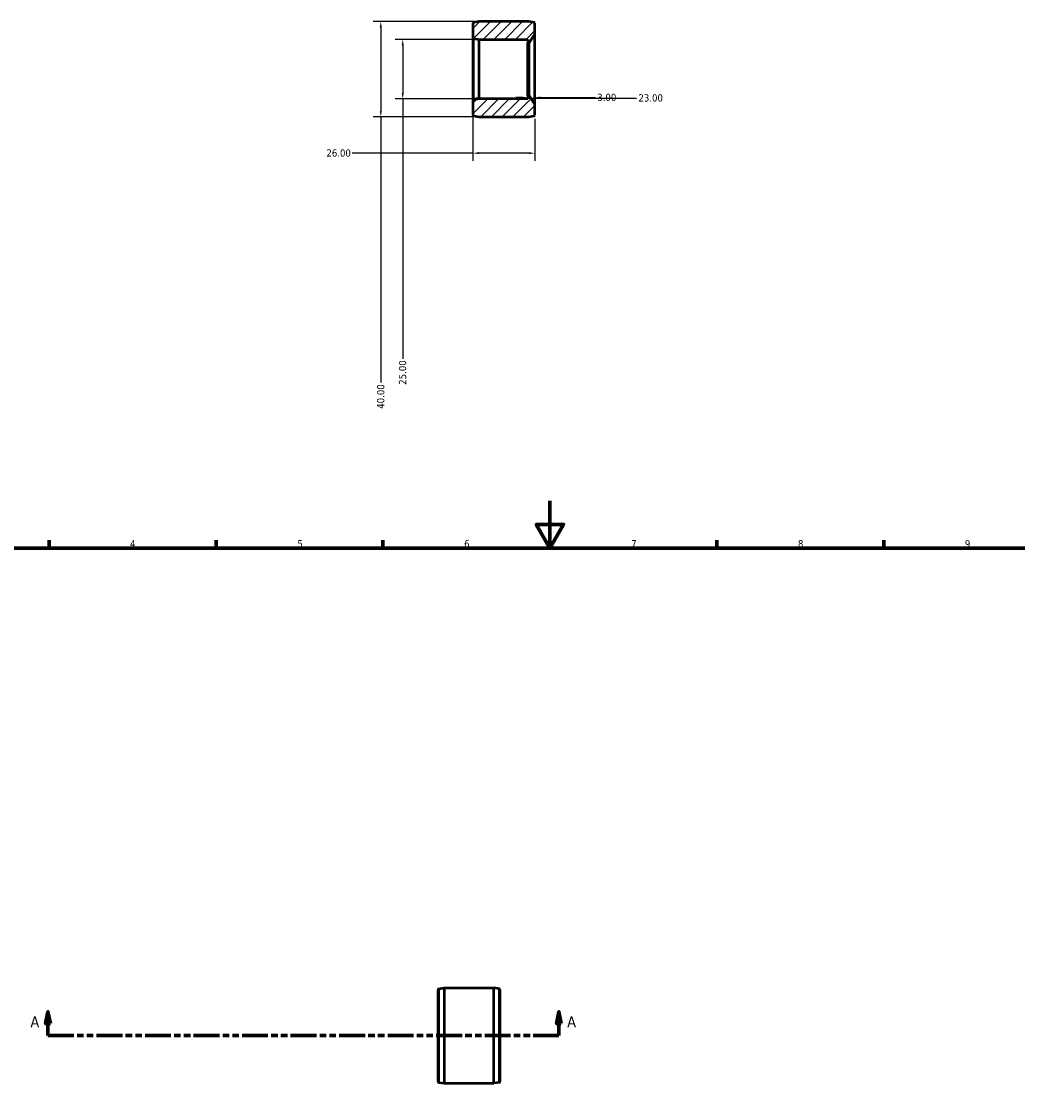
# Model space of a CAD drawing. Header units: millimetres. Extents: x -16 to 1250, y -68 to 862.
# Tile 3 of 6: x 199 to 617, y 343 to 795. Entities that reach past the tile are written whole.
import ezdxf

# ---------------------------------------------------------------- set-up
doc = ezdxf.new("R2010")
doc.units = ezdxf.units.MM
doc.linetypes.add('DOUBLE_DASH_CHAIN', pattern=[1.2403, 0.6614, -0.0827, 0.1654, -0.0827, 0.1654, -0.0827])
for name, color, linetype, lineweight in [('Border (ANSI)', 7, 'Continuous', 70), ('Dimension (ANSI)', 7, 'Continuous', 25), ('Hatch (ANSI)', 7, 'Continuous', 18), ('Section Line (ANSI)', 7, 'DOUBLE_DASH_CHAIN', 70), ('Visible (ANSI)', 7, 'Continuous', 50), ('Visible Narrow (ANSI)', 7, 'Continuous', 35)]:
    doc.layers.add(name, color=color, linetype=linetype, lineweight=lineweight)
doc.styles.add('Label Text (ANSI)', font='tahoma.ttf')
doc.styles.add('Note Text (ANSI)', font='tahoma.ttf')
doc.dimstyles.new('Default - mm (ANSI)', dxfattribs={"dimtxt": 3.048, "dimasz": 2.5, "dimexe": 3.175, "dimexo": 1.6002, "dimgap": 0.8, "dimtad": 0, "dimtoh": 1, "dimrnd": 1e-08, "dimzin": 4, "dimdsep": 46, "dimtxsty": 'Note Text (ANSI)', "dimcen": 0.09, "dimdle": 10, "dimclrd": 256, "dimclre": 256, "dimclrt": 256, "dimadec": 1, "dimazin": 1, "dimtfac": 1, "dimtofl": 0, "dimtmove": 0, "dimatfit": 3, "dimfxl": 1, "dimtolj": 1, "dimtzin": 4, "dimlwd": -1, "dimlwe": -1, "dimarcsym": 0})

# ---------------------------------------------------------------- blocks, each defined once
blk = doc.blocks.new('Borders Default Border')
at = {"layer": 'Border (ANSI)'}
for p, q in [((210.25, 574), (210.25, 577.45)), ((280.33, 574), (280.33, 577.45)), ((350.42, 574), (350.42, 577.45)), ((490.58, 574), (490.58, 577.45)), ((560.67, 574), (560.67, 577.45))]:
    blk.add_line(p, q, dxfattribs=at)
at = {"layer": 'Border (ANSI)', "flags": 128}
for points in [[(420.5, 594), (420.5, 574), (414.73, 584), (426.27, 584), (420.5, 574)], [(20, 20), (20, 574), (821, 574), (821, 20), (20, 20)]]:
    blk.add_lwpolyline(points, dxfattribs=at)
at = {"layer": 'Border (ANSI)', "char_height": 3.05, "attachment_point": 7, "style": 'Note Text (ANSI)'}
for s, insert in [('4', (244.23, 574.4)), ('5', (314.48, 574.34)), ('6', (384.49, 574.34)), ('7', (454.6, 574.4)), ('8', (524.63, 574.33)), ('9', (594.7, 574.34))]:
    blk.add_mtext(s, dxfattribs=dict(at, insert=insert))
blk = doc.blocks.new('2dTransSection0')
at = {"layer": 'Section Line (ANSI)', "linetype": 'Continuous'}
for p, q in [((209.78, 379.43), (208.78, 374.43)), ((209.78, 374.43), (209.78, 379.43)), ((210.78, 374.43), (209.78, 379.43)), ((424.28, 379.43), (423.28, 374.43)), ((424.28, 374.43), (424.28, 379.43)), ((425.28, 374.43), (424.28, 379.43)), ((208.78, 374.43), (210.78, 374.43)), ((209.78, 369.43), (209.78, 374.43)), ((423.28, 374.43), (425.28, 374.43)), ((424.28, 369.43), (424.28, 374.43)), ((209.78, 369.43), (220.55, 369.43)), ((413.51, 369.43), (424.28, 369.43))]:
    blk.add_line(p, q, dxfattribs=at)
at = {"layer": 'Section Line (ANSI)', "linetype": 'DOUBLE_DASH_CHAIN', "ltscale": 16.425734}
blk.add_line((209.78, 369.43), (424.28, 369.43), dxfattribs=at)
at = {"layer": 'Section Line (ANSI)', "linetype": 'Continuous', "flags": 128}
for points in [[(210.78, 374.43), (209.78, 379.43), (208.78, 374.43), (210.78, 374.43)], [(425.28, 374.43), (424.28, 379.43), (423.28, 374.43), (425.28, 374.43)]]:
    blk.add_lwpolyline(points, dxfattribs=at)
at = {"layer": 'Section Line (ANSI)'}
for points in [[(210.78, 374.43), (209.78, 379.43), (208.78, 374.43), (210.78, 374.43)], [(425.28, 374.43), (424.28, 379.43), (423.28, 374.43), (425.28, 374.43)]]:
    blk.add_solid(points, dxfattribs=at)
at = {"layer": 'Section Line (ANSI)', "char_height": 4.57, "attachment_point": 7, "style": 'Label Text (ANSI)'}
for insert in [(202.42, 372.93), (427.75, 372.93)]:
    blk.add_mtext('A', dxfattribs=dict(at, insert=insert))
blk = doc.blocks.new('*D7')
at = {"layer": 'Defpoints', "color": 0, "transparency": 16777216}
for p in [(390.76, 795.16), (349.51, 755.16), (390.76, 755.16)]:
    blk.add_point(p, dxfattribs=at)
at = {"layer": 'Dimension (ANSI)', "transparency": 16777216}
for p, q in [((389.16, 795.16), (346.34, 795.16)), ((349.51, 792.66), (349.51, 757.66)), ((389.16, 755.16), (346.34, 755.16)), ((349.51, 755.16), (349.51, 643.55))]:
    blk.add_line(p, q, dxfattribs=at)
for points in [[(349.09, 792.66), (349.93, 792.66), (349.51, 795.16)], [(349.09, 757.66), (349.93, 757.66), (349.51, 755.16)]]:
    blk.add_solid(points, dxfattribs=at)
at = {"layer": 'Dimension (ANSI)', "transparency": 16777216, "insert": (347.92, 632.58), "char_height": 3.048, "attachment_point": 1, "rotation": 90, "style": 'Note Text (ANSI)'}
blk.add_mtext('\\A1;40.00', dxfattribs=at)
blk = doc.blocks.new('*D8')
at = {"layer": 'Defpoints', "color": 0, "transparency": 16777216}
for p in [(390.76, 787.66), (358.7, 762.66), (390.76, 762.66)]:
    blk.add_point(p, dxfattribs=at)
at = {"layer": 'Dimension (ANSI)', "transparency": 16777216}
for p, q in [((389.16, 787.66), (355.53, 787.66)), ((358.7, 785.16), (358.7, 765.16)), ((389.16, 762.66), (355.53, 762.66)), ((358.7, 762.66), (358.7, 653.48))]:
    blk.add_line(p, q, dxfattribs=at)
for points in [[(358.29, 785.16), (359.12, 785.16), (358.7, 787.66)], [(358.29, 765.16), (359.12, 765.16), (358.7, 762.66)]]:
    blk.add_solid(points, dxfattribs=at)
at = {"layer": 'Dimension (ANSI)', "transparency": 16777216, "insert": (357.11, 642.65), "char_height": 3.048, "attachment_point": 1, "rotation": 90, "style": 'Note Text (ANSI)'}
blk.add_mtext('\\A1;25.00', dxfattribs=at)
blk = doc.blocks.new('*D9')
at = {"layer": 'Defpoints', "color": 0, "transparency": 16777216}
for p in [(388.16, 763.04), (411.16, 763.35), (411.16, 763.04)]:
    blk.add_point(p, dxfattribs=at)
at = {"layer": 'Dimension (ANSI)', "transparency": 16777216}
for p, q in [((390.66, 763.04), (408.66, 763.04)), ((411.16, 763.04), (456.85, 763.04))]:
    blk.add_line(p, q, dxfattribs=at)
for points in [[(390.66, 763.46), (390.66, 762.63), (388.16, 763.04)], [(408.66, 763.46), (408.66, 762.63), (411.16, 763.04)]]:
    blk.add_solid(points, dxfattribs=at)
at = {"layer": 'Dimension (ANSI)', "transparency": 16777216, "insert": (457.65, 764.63), "char_height": 3.048, "attachment_point": 1, "style": 'Note Text (ANSI)'}
blk.add_mtext('\\A1;23.00', dxfattribs=at)
blk = doc.blocks.new('*D10')
at = {"layer": 'Defpoints', "color": 0, "transparency": 16777216}
for p in [(411.16, 763.25), (414.16, 763.25), (414.16, 760.37)]:
    blk.add_point(p, dxfattribs=at)
at = {"layer": 'Dimension (ANSI)', "transparency": 16777216}
for p, q in [((414.16, 761.97), (414.16, 766.43)), ((408.66, 763.25), (406.16, 763.25)), ((416.66, 763.25), (439.58, 763.25))]:
    blk.add_line(p, q, dxfattribs=at)
for points in [[(408.66, 763.67), (408.66, 762.84), (411.16, 763.25)], [(416.66, 763.67), (416.66, 762.84), (414.16, 763.25)]]:
    blk.add_solid(points, dxfattribs=at)
at = {"layer": 'Dimension (ANSI)', "transparency": 16777216, "insert": (440.38, 764.84), "char_height": 3.048, "attachment_point": 1, "style": 'Note Text (ANSI)'}
blk.add_mtext('\\A1;3.00', dxfattribs=at)
blk = doc.blocks.new('*D11')
at = {"layer": 'Defpoints', "color": 0, "transparency": 16777216}
for p in [(388.16, 761.92), (414.16, 755.91), (388.16, 739.91)]:
    blk.add_point(p, dxfattribs=at)
at = {"layer": 'Dimension (ANSI)', "transparency": 16777216}
for p, q in [((388.16, 760.32), (388.16, 736.73)), ((414.16, 754.31), (414.16, 736.73)), ((388.16, 739.91), (337.48, 739.91)), ((411.66, 739.91), (390.66, 739.91))]:
    blk.add_line(p, q, dxfattribs=at)
for points in [[(390.66, 740.32), (390.66, 739.49), (388.16, 739.91)], [(411.66, 740.32), (411.66, 739.49), (414.16, 739.91)]]:
    blk.add_solid(points, dxfattribs=at)
at = {"layer": 'Dimension (ANSI)', "transparency": 16777216, "insert": (326.65, 741.49), "char_height": 3.048, "attachment_point": 1, "style": 'Note Text (ANSI)'}
blk.add_mtext('\\A1;26.00', dxfattribs=at)

msp = doc.modelspace()

# ---------------------------------------------------------------- hatches: boundary and pattern name
at = {"layer": 'Hatch (ANSI)'}
h = msp.add_hatch(dxfattribs=at)
h.set_pattern_fill('ANSI31', color=256, scale=25.4, style=0)
h.set_pattern_definition([(45, (0, 0), (-2.245064, 2.245064), [])])
edge = h.paths.add_edge_path()
edge.add_ellipse((388.563, 788.407), major_axis=(-0.4, 0), ratio=1, start_angle=0, end_angle=81.25384)
edge.add_line((388.503, 788.012), (390.763, 787.664))
edge.add_line((390.763, 787.664), (411.163, 787.664))
edge.add_line((411.163, 787.664), (411.163, 786.289))
edge.add_line((411.163, 786.289), (411.551, 786.289))
edge.add_ellipse((411.551, 786.689), major_axis=(0, -0.4), ratio=1, start_angle=0, end_angle=55.93909)
edge.add_line((411.882, 786.465), (414.095, 789.738))
edge.add_ellipse((413.763, 789.962), major_axis=(0.331, -0.224), ratio=1, start_angle=0, end_angle=34.06091)
edge.add_line((414.163, 789.962), (414.163, 794.421))
edge.add_ellipse((413.763, 794.421), major_axis=(0.4, 0), ratio=1, start_angle=0, end_angle=81.25384)
edge.add_line((413.824, 794.816), (411.563, 795.164))
edge.add_line((411.563, 795.164), (390.763, 795.164))
edge.add_line((390.763, 795.164), (388.503, 794.816))
edge.add_ellipse((388.563, 794.421), major_axis=(-0.061, 0.395), ratio=1, start_angle=0, end_angle=81.25384)
edge.add_line((388.163, 794.421), (388.163, 788.407))
edge = h.paths.add_edge_path()
edge.add_ellipse((388.563, 761.921), major_axis=(-0.061, 0.395), ratio=1, start_angle=0, end_angle=81.25384)
edge.add_line((388.163, 761.921), (388.163, 755.907))
edge.add_ellipse((388.563, 755.907), major_axis=(-0.4, 0), ratio=1, start_angle=0, end_angle=81.25384)
edge.add_line((388.503, 755.512), (390.763, 755.164))
edge.add_line((390.763, 755.164), (411.563, 755.164))
edge.add_line((411.563, 755.164), (413.824, 755.512))
edge.add_ellipse((413.763, 755.907), major_axis=(0.061, -0.395), ratio=1, start_angle=0, end_angle=81.25384)
edge.add_line((414.163, 755.907), (414.163, 760.367))
edge.add_ellipse((413.763, 760.367), major_axis=(0.4, 0), ratio=1, start_angle=0, end_angle=34.06091)
edge.add_line((414.095, 760.591), (411.882, 763.863))
edge.add_ellipse((411.551, 763.639), major_axis=(0.331, 0.224), ratio=1, start_angle=0, end_angle=55.93909)
edge.add_line((411.551, 764.039), (411.163, 764.039))
edge.add_line((411.163, 764.039), (411.163, 762.664))
edge.add_line((411.163, 762.664), (390.763, 762.664))
edge.add_line((390.763, 762.664), (388.503, 762.316))

# ---------------------------------------------------------------- linework, layer by layer
at = {"layer": 'Visible (ANSI)'}
for p, q in [((388.163, 794.421), (388.163, 788.407)), ((390.763, 795.164), (388.503, 794.816)), ((411.563, 795.164), (390.763, 795.164)), ((413.824, 794.816), (411.563, 795.164)), ((414.163, 789.962), (414.163, 794.421)), ((388.163, 788.407), (388.163, 761.921)), ((388.503, 788.012), (390.763, 787.664)), ((390.763, 787.664), (411.163, 787.664)), ((390.763, 762.664), (390.763, 787.664)), ((411.163, 787.664), (411.163, 786.289)), ((411.882, 786.465), (414.095, 789.738)), ((414.163, 760.367), (414.163, 789.962)), ((411.163, 786.289), (411.551, 786.289)), ((411.163, 764.039), (411.163, 786.289)), ((388.163, 761.921), (388.163, 755.907)), ((390.763, 762.664), (388.503, 762.316)), ((411.163, 762.664), (390.763, 762.664)), ((411.551, 764.039), (411.163, 764.039)), ((411.163, 764.039), (411.163, 762.664)), ((414.095, 760.591), (411.882, 763.863)), ((414.163, 755.907), (414.163, 760.367)), ((388.503, 755.512), (390.763, 755.164)), ((390.763, 755.164), (411.563, 755.164)), ((411.563, 755.164), (413.824, 755.512)), ((373.87, 389.08), (376.131, 389.427)), ((376.131, 389.427), (396.931, 389.427)), ((376.131, 389.427), (376.131, 349.427)), ((396.931, 349.427), (396.931, 389.427)), ((399.192, 389.08), (396.931, 389.427)), ((373.531, 350.171), (373.531, 388.684)), ((399.531, 388.684), (399.531, 350.171)), ((373.87, 349.775), (376.131, 349.427)), ((376.131, 349.427), (396.931, 349.427)), ((399.192, 349.775), (396.931, 349.427))]:
    msp.add_line(p, q, dxfattribs=at)
for centre, start, end in [((388.563, 794.421), 98.74616, 180), ((413.763, 794.421), 0, 81.25384), ((388.563, 788.407), 180, 261.25384), ((413.763, 789.962), 325.93909, 0), ((411.551, 786.689), 270, 325.93909), ((388.563, 761.921), 98.74616, 180), ((411.551, 763.639), 34.06091, 90), ((413.763, 760.367), 0, 34.06091), ((388.563, 755.907), 180, 261.25384), ((413.763, 755.907), 278.74616, 0), ((373.931, 388.684), 98.74616, 180), ((399.131, 388.684), 0, 81.25384), ((373.931, 350.171), 180, 261.25384), ((399.131, 350.171), 278.74616, 0)]:
    msp.add_arc(centre, 0.4, start, end, dxfattribs=at)
at = {"layer": 'Visible Narrow (ANSI)'}
for p, q in [((388.503, 762.474), (388.503, 787.854)), ((414.095, 789.558), (414.095, 760.77)), ((411.551, 786.152), (411.551, 764.176)), ((411.882, 764.002), (411.882, 786.326)), ((373.87, 388.838), (373.87, 350.017)), ((399.192, 350.017), (399.192, 388.838))]:
    msp.add_line(p, q, dxfattribs=at)

# ---------------------------------------------------------------- block references
msp.add_blockref('Borders Default Border', (0, 0))
at = {"layer": 'Section Line (ANSI)'}
msp.add_blockref('2dTransSection0', (0, 0), dxfattribs=at)

# ---------------------------------------------------------------- dimensions: what is measured, and where the dimension line sits
at = {"layer": 'Dimension (ANSI)'}
for base, p1, p2, angle, override, picture, middle in [((349.511, 755.164), (390.763, 795.164), (390.763, 755.164), 90, {"dimtoh": 0, "dimdec": 2, "dimtp": 0, "dimtm": 0, "dimtdec": 2, "dimatfit": 2}, '*D7', (349.511, 637.664)), ((358.702, 762.664), (390.763, 787.664), (390.763, 762.664), 270, {"dimtoh": 0, "dimdec": 2, "dimtp": 0, "dimtm": 0, "dimtdec": 2, "dimatfit": 2}, '*D8', (358.702, 647.664)), ((414.163, 763.254), (411.163, 763.254), (414.163, 760.367), 180, {"dimtoh": 0, "dimdec": 2, "dimse1": 1, "dimtp": 0, "dimtm": 0, "dimtdec": 2, "dimatfit": 1}, '*D10', (444.263, 763.254))]:
    dim = msp.add_linear_dim(base=base, p1=p1, p2=p2, angle=angle, dimstyle='Default - mm (ANSI)', override=override, dxfattribs=at)
    dim.commit()
    dim.dimension.update_dxf_attribs({"geometry": picture, "text_midpoint": middle, "dimtype": 160})
for base, p1, p2, override, picture, middle in [((411.163, 763.045), (388.163, 763.045), (411.163, 763.352), {"dimtoh": 0, "dimdec": 2, "dimse1": 1, "dimse2": 1, "dimtp": 0, "dimtm": 0, "dimtdec": 2, "dimatfit": 2}, '*D9', (462.663, 763.045)), ((388.163, 739.907), (414.163, 755.907), (388.163, 761.921), {"dimtoh": 0, "dimdec": 2, "dimtp": 0, "dimtm": 0, "dimtdec": 2, "dimatfit": 2}, '*D11', (331.663, 739.907))]:
    dim = msp.add_linear_dim(base=base, p1=p1, p2=p2, dimstyle='Default - mm (ANSI)', override=override, dxfattribs=at)
    dim.commit()
    dim.dimension.update_dxf_attribs({"geometry": picture, "text_midpoint": middle, "dimtype": 160})

doc.saveas('drawing.dxf')
